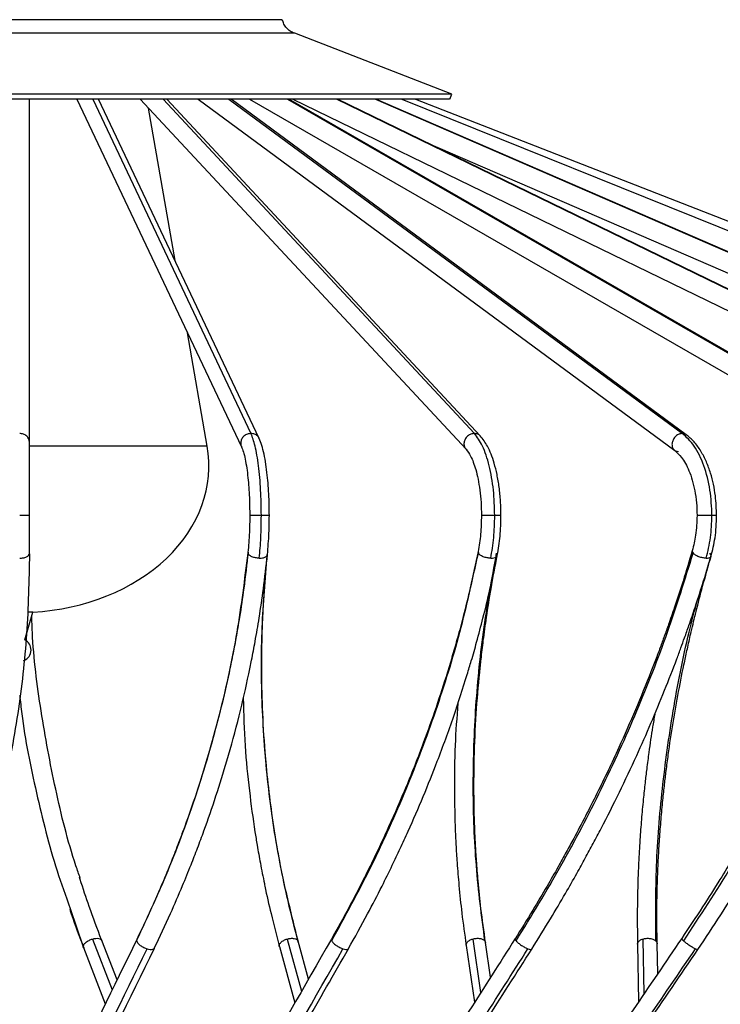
# Model space of a CAD drawing. Header units: millimetres. Extents: x 666 to 763, y 248 to 632.
# Tile 7 of 23: x 706 to 727, y 271 to 302. Entities that reach past the tile are written whole.
import ezdxf

# ---------------------------------------------------------------- set-up
doc = ezdxf.new("R2010")
doc.units = ezdxf.units.MM
doc.styles.add('SLDTEXTSTYLE0', font='TXT', dxfattribs={"width": 0.75})
doc.dimstyles.new('SLDDIMSTYLE1', dxfattribs={"dimtxt": 3.5, "dimasz": 3.556, "dimexe": 0, "dimexo": 0.0625, "dimgap": 0.875, "dimtad": 1, "dimdec": 0, "dimlfac": 5, "dimrnd": 1e-09, "dimzin": 12, "dimdsep": 46, "dimtxsty": 'SLDTEXTSTYLE0', "dimblk1": 'CLOSED', "dimblk2": 'CLOSED', "dimsah": 1, "dimcen": 0.09, "dimadec": 0, "dimazin": 3, "dimtfac": 1, "dimtdec": 0, "dimtofl": 0, "dimtmove": 0, "dimatfit": 3, "dimldrblk": 'CLOSED', "dimfxl": 0, "dimfrac": 2, "dimtolj": 1, "dimtzin": 12, "dimarcsym": 0})

# ---------------------------------------------------------------- blocks, each defined once
blk = doc.blocks.new('_Closed')
at = {"color": 0, "linetype": 'ByBlock', "lineweight": -2}
for p, q in [((-1, 0.166667), (0, 0)), ((-1, 0.166667), (-1, -0.166667)), ((0, 0), (-1, -0.166667)), ((0, 0), (-1, 0))]:
    blk.add_line(p, q, dxfattribs=at)
blk = doc.blocks.new('_D_1')
at = {"color": 7, "linetype": 'Continuous', "lineweight": 0}
for p, q in [((710.799, 318), (756.906, 318)), ((755.906, 318), (755.906, 247.825)), ((726.062, 247.825), (756.906, 247.825))]:
    blk.add_line(p, q, dxfattribs=at)
at = {"color": 7, "linetype": 'Continuous', "lineweight": 18, "xscale": 3.556, "yscale": 3.556}
for p, rotation in [((755.906, 318, 10.236), 90.0000000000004), ((755.906, 247.825, 10.236), 270.0000000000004)]:
    blk.add_blockref('_Closed', p, dxfattribs=dict(at, rotation=rotation))
at = {"color": 7, "linetype": 'Continuous', "lineweight": 18, "insert": (751.395, 281.202), "char_height": 3.5, "attachment_point": 1, "rotation": 90, "style": 'SLDTEXTSTYLE0'}
blk.add_mtext('351', dxfattribs=at)
blk = doc.blocks.new('_D_2')
at = {"color": 7, "linetype": 'Continuous', "lineweight": 0}
for p, q in [((712.262, 483.062), (762.906, 483.062)), ((761.906, 483.062), (761.906, 247.825)), ((726.062, 247.825), (762.906, 247.825))]:
    blk.add_line(p, q, dxfattribs=at)
at = {"color": 7, "linetype": 'Continuous', "lineweight": 18, "xscale": 3.556, "yscale": 3.556}
for p, rotation in [((761.906, 483.062, 10.236), 90.0000000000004), ((761.906, 247.825, 10.236), 270.0000000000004)]:
    blk.add_blockref('_Closed', p, dxfattribs=dict(at, rotation=rotation))
at = {"color": 7, "linetype": 'Continuous', "lineweight": 18, "insert": (757.395, 343.242), "char_height": 3.5, "attachment_point": 1, "rotation": 90, "style": 'SLDTEXTSTYLE0'}
blk.add_mtext('1176', dxfattribs=at)

msp = doc.modelspace()

# ---------------------------------------------------------------- linework, layer by layer
at = {"color": 8, "linetype": 'Continuous', "lineweight": 25}
for p, q in [((713.792, 301.588), (697.701, 301.588)), ((707.999, 299.152), (712.85, 288.901)), ((710.161, 299.152), (719.698, 288.901)), ((712.173, 299.152), (726.07, 288.901)), ((713.966, 299.152), (731.751, 288.901)), ((715.48, 299.152), (736.547, 288.901)), ((716.663, 299.152), (740.295, 288.901)), ((711.51, 288.515), (706.063, 288.515)), ((719.809, 285.281), (719.818, 285.23)), ((707.305, 274.339), (707.711, 273.159)), ((707.994, 273.4), (708.596, 271.844)), ((709.351, 273.383), (709.345, 273.341)), ((713.959, 273.4), (714.395, 271.797)), ((719.646, 273.4), (719.888, 271.758)), ((720.017, 273.341), (720.033, 273.293)), ((724.859, 273.4), (724.889, 271.723))]:
    msp.add_line(p, q, dxfattribs=at)
at = {"color": 7, "linetype": 'Continuous', "lineweight": 25}
for p, q in [((714.182, 301.172), (714.157, 301.172)), ((719.005, 299.301), (714.189, 301.172)), ((718.947, 299.152), (719.005, 299.301)), ((706.062, 288.622), (706.062, 299.152)), ((707.515, 299.152), (712.559, 288.493)), ((713.102, 288.75), (708.179, 299.152)), ((709.452, 299.152), (719.439, 288.417)), ((719.878, 288.826), (710.271, 299.152)), ((711.231, 299.152), (725.835, 288.38)), ((726.191, 288.863), (712.242, 299.152)), ((712.807, 299.152), (731.528, 288.362)), ((731.828, 288.882), (714.008, 299.152)), ((714.133, 299.152), (736.329, 288.352)), ((736.592, 288.891), (715.504, 299.152)), ((740.317, 288.897), (716.675, 299.152)), ((717.475, 299.152), (742.866, 288.901)), ((717.888, 299.152), (744.175, 288.901)), ((710.522, 294.201), (709.71, 298.874)), ((718.273, 297.805), (740.078, 288.346)), ((711.51, 288.515), (710.907, 291.985)), ((712.759, 285.259), (712.756, 285.227)), ((712.764, 285.257), (712.76, 285.23)), ((713.348, 285.178), (713.354, 285.214)), ((705.917, 282.571), (706.164, 283.425)), ((706.164, 283.425), (706, 283.425)), ((708.263, 273.371), (708.279, 273.341)), ((708.744, 272.146), (708.274, 273.358)), ((713.708, 273.224), (713.723, 273.159)), ((714.612, 272.173), (714.297, 273.329)), ((720.193, 272.235), (720.037, 273.294)), ((724.697, 273.243), (724.728, 271.488)), ((725.313, 272.342), (725.297, 273.257)), ((707.727, 273.129), (707.711, 273.159)), ((707.715, 273.142), (708.385, 271.411)), ((713.719, 273.171), (714.19, 271.439)), ((719.444, 273.206), (719.7, 271.465))]:
    msp.add_line(p, q, dxfattribs=at)
for start, end in [(0, 63.4842), (290.3734, 0)]:
    msp.add_arc((705.762, 282.261), 0.347, start, end, dxfattribs=at)
msp.add_ellipse((705.762, 287.914), major_axis=(5.8, 0), ratio=0.775862, start_param=4.781813, end_param=6.417163, dxfattribs=at)
for points, knots in [([(714.175, 301.172), (714.132, 301.192), (714.045, 301.233), (713.937, 301.332), (713.853, 301.451), (713.824, 301.543), (713.81, 301.588)], [0, 0, 0, 0, 0.246365, 0.5, 0.753635, 1, 1, 1, 1]), ([(718.995, 299.301), (718.981, 299.301), (718.952, 299.301), (718.628, 299.301), (718.094, 299.301), (717.344, 299.301), (716.397, 299.301), (715.268, 299.301), (713.976, 299.301), (712.543, 299.301), (710.995, 299.301), (709.357, 299.301), (707.657, 299.301), (705.925, 299.301), (704.19, 299.301), (702.483, 299.301), (700.831, 299.301), (699.263, 299.301), (697.807, 299.301), (696.487, 299.301), (695.326, 299.301), (694.343, 299.301), (693.554, 299.301), (692.979, 299.301), (692.607, 299.301), (692.549, 299.301), (692.52, 299.301)], [0, 0, 0, 0, 0.037891, 0.079722, 0.121553, 0.163383, 0.205214, 0.247045, 0.288876, 0.330707, 0.372538, 0.414368, 0.456199, 0.49803, 0.539861, 0.581692, 0.623523, 0.665353, 0.707184, 0.749015, 0.790846, 0.832677, 0.874508, 0.916338, 0.958169, 1, 1, 1, 1]), ([(718.937, 299.152), (718.923, 299.152), (718.894, 299.152), (718.572, 299.152), (718.04, 299.152), (717.293, 299.152), (716.351, 299.152), (715.226, 299.152), (713.94, 299.152), (712.514, 299.152), (710.972, 299.152), (709.341, 299.152), (707.649, 299.152), (705.925, 299.152), (704.197, 299.152), (702.497, 299.152), (700.852, 299.152), (699.292, 299.152), (697.842, 299.152), (696.528, 299.152), (695.371, 299.152), (694.393, 299.152), (693.608, 299.152), (693.035, 299.152), (692.664, 299.152), (692.606, 299.152), (692.578, 299.152)], [0, 0, 0, 0, 0.037908, 0.079738, 0.121568, 0.163399, 0.205229, 0.247059, 0.288889, 0.330719, 0.372549, 0.414379, 0.456209, 0.498039, 0.539869, 0.581699, 0.623529, 0.665359, 0.707189, 0.74902, 0.79085, 0.83268, 0.87451, 0.91634, 0.95817, 1, 1, 1, 1]), ([(706.062, 286.384), (706.062, 286.619), (706.062, 287.1), (706.062, 287.759), (706.062, 288.306), (706.062, 288.518), (706.062, 288.622)], [0, 0, 0, 0, 0.2442855, 0.5, 0.7557145, 1, 1, 1, 1]), ([(713.167, 286.384), (713.163, 286.648), (713.154, 287.189), (713.086, 287.931), (712.984, 288.546), (712.894, 288.785), (712.85, 288.901)], [0, 0, 0, 0, 0.244285, 0.5, 0.755715, 1, 1, 1, 1]), ([(713.412, 286.384), (713.409, 286.578), (713.404, 287.008), (713.363, 287.54), (713.308, 287.967), (713.252, 288.278), (713.183, 288.552), (713.129, 288.684), (713.102, 288.75)], [0, 0, 0, 0, 0.194697, 0.430902, 0.563664, 0.704219, 0.850502, 1, 1, 1, 1]), ([(720.32, 286.384), (720.312, 286.648), (720.295, 287.189), (720.161, 287.931), (719.96, 288.546), (719.784, 288.785), (719.698, 288.901)], [0, 0, 0, 0, 0.244285, 0.5, 0.755715, 1, 1, 1, 1]), ([(720.511, 286.384), (720.509, 286.532), (720.503, 286.826), (720.46, 287.251), (720.394, 287.642), (720.283, 288.084), (720.12, 288.514), (719.954, 288.728), (719.878, 288.826)], [0, 0, 0, 0, 0.144542, 0.287557, 0.426482, 0.559113, 0.798706, 1, 1, 1, 1]), ([(726.977, 286.384), (726.965, 286.648), (726.941, 287.189), (726.745, 287.931), (726.452, 288.546), (726.195, 288.785), (726.07, 288.901)], [0, 0, 0, 0, 0.244285, 0.5, 0.755715, 1, 1, 1, 1]), ([(727.119, 286.384), (727.112, 286.587), (727.095, 287.036), (726.971, 287.594), (726.807, 288.044), (726.637, 288.371), (726.431, 288.66), (726.269, 288.797), (726.187, 288.866)], [0, 0, 0, 0, 0.193904, 0.429746, 0.562592, 0.703413, 0.850092, 1, 1, 1, 1]), ([(712.559, 288.493), (712.579, 288.444), (712.619, 288.346), (712.673, 288.12), (712.72, 287.853), (712.767, 287.47), (712.804, 286.976), (712.809, 286.569), (712.812, 286.384)], [0, 0, 0, 0, 0.1444787, 0.287867, 0.4273699, 0.5605525, 0.800331, 1, 1, 1, 1]), ([(719.439, 288.417), (719.487, 288.354), (719.594, 288.213), (719.721, 287.872), (719.811, 287.503), (719.866, 287.163), (719.904, 286.785), (719.909, 286.519), (719.911, 286.384)], [0, 0, 0, 0, 0.19332, 0.429577, 0.562806, 0.703884, 0.850532, 1, 1, 1, 1]), ([(725.839, 288.377), (725.909, 288.313), (726.066, 288.171), (726.293, 287.757), (726.439, 287.257), (726.509, 286.776), (726.516, 286.516), (726.519, 286.384)], [0, 0, 0, 0, 0.193834, 0.430251, 0.703641, 0.850372, 1, 1, 1, 1]), ([(712.812, 286.384), (712.81, 286.211), (712.806, 285.814), (712.775, 285.454), (712.758, 285.252)], [0, 0, 0, 0, 0.437906, 1, 1, 1, 1]), ([(713.355, 285.192), (713.373, 285.407), (713.406, 285.787), (713.41, 286.203), (713.412, 286.384)], [0, 0, 0, 0, 0.562897, 1, 1, 1, 1]), ([(719.911, 286.384), (719.907, 286.191), (719.898, 285.804), (719.839, 285.455), (719.809, 285.281)], [0, 0, 0, 0, 0.500724, 1, 1, 1, 1]), ([(720.397, 285.163), (720.43, 285.357), (720.497, 285.745), (720.506, 286.172), (720.511, 286.384)], [0, 0, 0, 0, 0.500658, 1, 1, 1, 1]), ([(726.519, 286.384), (726.512, 286.181), (726.498, 285.802), (726.412, 285.463), (726.373, 285.306)], [0, 0, 0, 0, 0.5364768, 1, 1, 1, 1]), ([(726.949, 285.138), (726.995, 285.322), (727.095, 285.717), (727.111, 286.152), (727.119, 286.384)], [0, 0, 0, 0, 0.465096, 1, 1, 1, 1]), ([(726.373, 285.304), (726.28, 284.995), (726.114, 284.439), (725.873, 283.702), (725.684, 283.152), (725.535, 282.734), (725.403, 282.371), (725.261, 281.993), (725.009, 281.341), (724.637, 280.428), (724.089, 279.181), (723.462, 277.864), (722.912, 276.8), (722.507, 276.053), (722.236, 275.565), (721.895, 274.97), (721.46, 274.234), (721.127, 273.701), (720.946, 273.41)], [0, 0, 0, 0, 0.076446, 0.137229, 0.182276, 0.212422, 0.240934, 0.272281, 0.306152, 0.403019, 0.499724, 0.618194, 0.734914, 0.770357, 0.809192, 0.860283, 0.923907, 1, 1, 1, 1]), ([(732.226, 285.327), (732.085, 284.956), (731.832, 284.289), (731.468, 283.405), (731.174, 282.718), (730.921, 282.147), (730.434, 281.074), (729.775, 279.723), (728.935, 278.142), (728.372, 277.143), (727.945, 276.414), (727.617, 275.865), (727.192, 275.173), (726.663, 274.339), (726.264, 273.741), (726.049, 273.418)], [0, 0, 0, 0, 0.091517, 0.164288, 0.218209, 0.261549, 0.30579, 0.484325, 0.598157, 0.703253, 0.737514, 0.784188, 0.84353, 0.915492, 1, 1, 1, 1]), ([(706.061, 285.214), (706.044, 284.394), (706.009, 282.753), (705.729, 280.304), (705.272, 277.88), (704.769, 275.887), (704.356, 274.726), (704.22, 274.343)], [0, 0, 0, 0, 0.222034, 0.444763, 0.667724, 0.890453, 1, 1, 1, 1]), ([(705.762, 285.077), (705.799, 285.079), (705.875, 285.083), (705.974, 285.114), (706.043, 285.16), (706.056, 285.197), (706.061, 285.214)], [0, 0, 0, 0, 0.2424867, 0.5023211, 0.7608647, 1, 1, 1, 1]), ([(709.345, 273.341), (709.697, 274.105), (710.403, 275.637), (711.253, 277.995), (711.94, 280.387), (712.461, 282.802), (712.66, 284.422), (712.76, 285.23)], [0, 0, 0, 0, 0.1995838, 0.3997917, 0.6002083, 0.8004162, 1, 1, 1, 1]), ([(712.761, 285.266), (712.72, 284.896), (712.646, 284.231), (712.514, 283.349), (712.396, 282.662), (712.288, 282.092), (712.067, 281.022), (711.734, 279.674), (711.256, 278.097), (710.913, 277.1), (710.642, 276.372), (710.43, 275.825), (710.147, 275.135), (709.786, 274.303), (709.503, 273.706), (709.35, 273.384)], [0, 0, 0, 0, 0.091524, 0.164299, 0.218222, 0.261564, 0.305806, 0.484341, 0.598171, 0.703264, 0.737523, 0.784196, 0.843536, 0.915495, 1, 1, 1, 1]), ([(709.887, 273.116), (710.055, 273.471), (710.356, 274.107), (710.724, 274.962), (710.997, 275.632), (711.214, 276.192), (711.606, 277.249), (712.048, 278.599), (712.486, 280.208), (712.724, 281.239), (712.879, 281.999), (712.988, 282.573), (713.112, 283.302), (713.243, 284.187), (713.314, 284.83), (713.352, 285.178)], [0, 0, 0, 0, 0.091524, 0.164299, 0.218221, 0.261563, 0.305806, 0.484341, 0.598172, 0.703265, 0.737524, 0.784197, 0.843537, 0.915496, 1, 1, 1, 1]), ([(713.105, 285.077), (713.067, 285.079), (713.008, 285.082), (712.932, 285.1), (712.877, 285.12), (712.83, 285.145), (712.782, 285.181), (712.768, 285.211), (712.76, 285.23)], [0, 0, 0, 0, 0.233183, 0.360401, 0.491745, 0.624367, 0.755254, 1, 1, 1, 1]), ([(714.3, 273.307), (714.209, 273.656), (714.045, 274.282), (713.86, 275.124), (713.729, 275.784), (713.631, 276.335), (713.464, 277.377), (713.306, 278.707), (713.204, 280.291), (713.179, 281.307), (713.18, 282.055), (713.189, 282.62), (713.214, 283.338), (713.263, 284.21), (713.322, 284.843), (713.354, 285.185)], [0, 0, 0, 0, 0.091524, 0.1643, 0.218222, 0.261564, 0.305806, 0.484342, 0.598172, 0.703264, 0.737524, 0.784196, 0.843536, 0.915495, 1, 1, 1, 1]), ([(719.809, 285.282), (719.732, 284.911), (719.592, 284.246), (719.375, 283.364), (719.192, 282.678), (719.029, 282.107), (718.708, 281.037), (718.249, 279.689), (717.629, 278.111), (717.197, 277.114), (716.862, 276.386), (716.602, 275.839), (716.26, 275.148), (715.828, 274.316), (715.494, 273.719), (715.314, 273.396)], [0, 0, 0, 0, 0.09152, 0.164292, 0.218213, 0.261553, 0.305794, 0.484327, 0.598158, 0.703253, 0.737513, 0.784187, 0.843529, 0.915491, 1, 1, 1, 1]), ([(715.323, 273.341), (715.74, 274.105), (716.574, 275.637), (717.631, 277.995), (718.536, 280.387), (719.284, 282.802), (719.64, 284.422), (719.818, 285.23)], [0, 0, 0, 0, 0.199584, 0.399792, 0.600208, 0.800416, 1, 1, 1, 1]), ([(715.838, 273.104), (716.035, 273.458), (716.39, 274.094), (716.831, 274.948), (717.161, 275.618), (717.427, 276.178), (717.911, 277.235), (718.473, 278.585), (719.058, 280.194), (719.391, 281.224), (719.618, 281.984), (719.781, 282.557), (719.975, 283.286), (720.191, 284.172), (720.325, 284.815), (720.397, 285.162)], [0, 0, 0, 0, 0.091519, 0.164291, 0.218212, 0.261553, 0.305794, 0.484328, 0.598159, 0.703254, 0.737514, 0.784188, 0.84353, 0.915492, 1, 1, 1, 1]), ([(720.017, 273.341), (719.919, 274.105), (719.722, 275.637), (719.636, 277.995), (719.708, 280.387), (719.939, 282.802), (720.231, 284.422), (720.377, 285.23)], [0, 0, 0, 0, 0.199584, 0.399792, 0.600208, 0.800416, 1, 1, 1, 1]), ([(720.038, 273.289), (719.989, 273.638), (719.901, 274.264), (719.816, 275.106), (719.763, 275.766), (719.729, 276.317), (719.681, 277.358), (719.673, 278.688), (719.743, 280.272), (719.827, 281.287), (719.906, 282.035), (719.974, 282.6), (720.073, 283.318), (720.21, 284.19), (720.332, 284.824), (720.398, 285.166)], [0, 0, 0, 0, 0.091518, 0.164289, 0.218209, 0.261548, 0.305789, 0.484321, 0.598151, 0.703247, 0.737507, 0.784182, 0.843525, 0.915489, 1, 1, 1, 1]), ([(720.198, 285.077), (720.161, 285.079), (720.104, 285.082), (720.026, 285.1), (719.967, 285.12), (719.914, 285.145), (719.856, 285.181), (719.833, 285.211), (719.818, 285.23)], [0, 0, 0, 0, 0.233183, 0.360401, 0.491745, 0.624367, 0.755254, 1, 1, 1, 1]), ([(720.975, 273.341), (721.442, 274.105), (722.377, 275.637), (723.606, 277.995), (724.697, 280.387), (725.646, 282.802), (726.148, 284.422), (726.399, 285.23)], [0, 0, 0, 0, 0.1995838, 0.3997917, 0.6002083, 0.8004162, 1, 1, 1, 1]), ([(721.454, 273.09), (721.647, 273.4), (722, 273.967), (722.457, 274.743), (722.811, 275.363), (723.093, 275.874), (723.34, 276.332), (723.693, 277.004), (724.145, 277.9), (724.653, 278.977), (725.114, 280.02), (725.524, 281.01), (725.824, 281.781), (726.022, 282.318), (726.146, 282.66), (726.291, 283.072), (726.477, 283.616), (726.706, 284.324), (726.863, 284.85), (726.95, 285.14)], [0, 0, 0, 0, 0.080325, 0.146608, 0.198774, 0.238203, 0.276, 0.314525, 0.407257, 0.500453, 0.58227, 0.665219, 0.743955, 0.771454, 0.796575, 0.827676, 0.871975, 0.929435, 1, 1, 1, 1]), ([(725.297, 273.261), (725.292, 273.623), (725.282, 274.275), (725.303, 275.153), (725.333, 275.856), (725.37, 276.469), (725.415, 277.061), (725.468, 277.623), (725.521, 278.121), (725.576, 278.583), (725.658, 279.209), (725.78, 280.02), (725.949, 280.979), (726.103, 281.755), (726.236, 282.366), (726.351, 282.872), (726.501, 283.492), (726.7, 284.264), (726.861, 284.83), (726.949, 285.138)], [0, 0, 0, 0, 0.095218, 0.171106, 0.227565, 0.27647, 0.328304, 0.378751, 0.41956, 0.454322, 0.495428, 0.577235, 0.657631, 0.734933, 0.770369, 0.809206, 0.860296, 0.923915, 1, 1, 1, 1]), ([(726.11, 273.341), (726.611, 274.105), (727.614, 275.637), (728.973, 277.995), (730.213, 280.387), (731.331, 282.802), (731.961, 284.422), (732.276, 285.23)], [0, 0, 0, 0, 0.199584, 0.399792, 0.600208, 0.800416, 1, 1, 1, 1]), ([(726.799, 285.077), (726.765, 285.079), (726.712, 285.082), (726.634, 285.1), (726.574, 285.12), (726.517, 285.145), (726.451, 285.181), (726.419, 285.211), (726.399, 285.23)], [0, 0, 0, 0, 0.233183, 0.360401, 0.491745, 0.624367, 0.755254, 1, 1, 1, 1]), ([(726.547, 273.082), (726.782, 273.436), (727.204, 274.07), (727.743, 274.923), (728.152, 275.591), (728.486, 276.15), (729.102, 277.205), (729.844, 278.552), (730.657, 280.158), (731.144, 281.187), (731.488, 281.945), (731.741, 282.517), (732.052, 283.245), (732.413, 284.129), (732.657, 284.771), (732.789, 285.117)], [0, 0, 0, 0, 0.09152, 0.164292, 0.218213, 0.261553, 0.305794, 0.484325, 0.598155, 0.703249, 0.737509, 0.784183, 0.843526, 0.915489, 1, 1, 1, 1]), ([(707.617, 275.265), (707.573, 275.391), (707.26, 276.287), (706.842, 277.997), (706.396, 280.387), (706.168, 282.166), (706.137, 283.145), (706.132, 283.313)], [0, 0, 0, 0, 0.048692, 0.345124, 0.641867, 0.9383, 1, 1, 1, 1]), ([(705.762, 280.872), (705.781, 280.684), (705.887, 279.679), (706.262, 277.881), (706.754, 275.886), (707.168, 274.723), (707.305, 274.339)], [0, 0, 0, 0, 0.084368, 0.451795, 0.81884, 1, 1, 1, 1]), ([(712.611, 280.788), (712.625, 280.298), (712.652, 279.345), (712.79, 277.979), (712.925, 276.967), (713.045, 276.228), (713.138, 275.699), (713.218, 275.308), (713.26, 275.101)], [0, 0, 0, 0, 0.254453, 0.495209, 0.717484, 0.789943, 0.888658, 1, 1, 1, 1]), ([(719.19, 280.629), (719.157, 280.199), (719.088, 279.305), (719.076, 277.998), (719.097, 276.986), (719.132, 276.246), (719.167, 275.691), (719.224, 274.99), (719.311, 274.144), (719.397, 273.538), (719.443, 273.211)], [0, 0, 0, 0, 0.170095, 0.353289, 0.522425, 0.577562, 0.652678, 0.748181, 0.863995, 1, 1, 1, 1]), ([(725.224, 280.296), (725.201, 280.165), (725.135, 279.773), (725.054, 279.214), (724.979, 278.644), (724.922, 278.165), (724.867, 277.646), (724.814, 277.064), (724.771, 276.5), (724.74, 275.98), (724.715, 275.459), (724.695, 274.838), (724.684, 274.081), (724.692, 273.535), (724.697, 273.24)], [0, 0, 0, 0, 0.054676, 0.16312, 0.233662, 0.293464, 0.364638, 0.452085, 0.539198, 0.604165, 0.673241, 0.762016, 0.87097, 1, 1, 1, 1]), ([(708.267, 273.373), (708.14, 273.713), (707.911, 274.327), (707.694, 274.969), (707.602, 275.27), (707.595, 275.292)], [0, 0, 0, 0, 0.5359852, 0.9653881, 1, 1, 1, 1]), ([(713.26, 275.101), (713.265, 275.074), (713.326, 274.765), (713.472, 274.127), (713.63, 273.521), (713.716, 273.193)], [0, 0, 0, 0, 0.041043, 0.482078, 1, 1, 1, 1]), ([(707.296, 274.302), (707.311, 274.257), (707.442, 273.862), (707.591, 273.473), (707.723, 273.128)], [0, 0, 0, 0, 0.113398, 1, 1, 1, 1]), ([(709.348, 273.381), (708.636, 271.918), (707.165, 268.897), (705.68, 265.932), (704.915, 264.403)], [0, 0, 0, 0, 0.484374, 1, 1, 1, 1]), ([(707.711, 273.159), (707.713, 273.18), (707.716, 273.212), (707.751, 273.259), (707.788, 273.296), (707.835, 273.329), (707.902, 273.368), (707.958, 273.387), (707.994, 273.4)], [0, 0, 0, 0, 0.244746, 0.375633, 0.508255, 0.639599, 0.766817, 1, 1, 1, 1]), ([(709.345, 273.341), (709.353, 273.32), (709.366, 273.288), (709.411, 273.241), (709.455, 273.205), (709.506, 273.171), (709.576, 273.132), (709.63, 273.113), (709.665, 273.1)], [0, 0, 0, 0, 0.244746, 0.375633, 0.508255, 0.639599, 0.766817, 1, 1, 1, 1]), ([(715.315, 273.398), (714.48, 271.936), (712.755, 268.915), (710.999, 265.951), (710.094, 264.422)], [0, 0, 0, 0, 0.4843734, 1, 1, 1, 1]), ([(713.723, 273.159), (713.719, 273.18), (713.712, 273.212), (713.736, 273.259), (713.765, 273.296), (713.806, 273.329), (713.868, 273.368), (713.924, 273.387), (713.959, 273.4)], [0, 0, 0, 0, 0.244746, 0.375633, 0.508255, 0.639599, 0.766817, 1, 1, 1, 1]), ([(713.959, 273.4), (713.995, 273.408), (714.069, 273.425), (714.174, 273.42), (714.257, 273.392), (714.282, 273.357), (714.293, 273.341)], [0, 0, 0, 0, 0.239135, 0.497679, 0.757513, 1, 1, 1, 1]), ([(720.947, 273.411), (720.002, 271.925), (718.081, 268.906), (716.114, 265.941), (715.115, 264.435)], [0, 0, 0, 0, 0.492044, 1, 1, 1, 1]), ([(715.323, 273.341), (715.337, 273.32), (715.359, 273.288), (715.413, 273.241), (715.462, 273.205), (715.515, 273.171), (715.586, 273.132), (715.636, 273.113), (715.669, 273.1)], [0, 0, 0, 0, 0.244746, 0.375633, 0.508255, 0.639599, 0.766817, 1, 1, 1, 1]), ([(719.646, 273.4), (719.681, 273.408), (719.755, 273.425), (719.868, 273.42), (719.964, 273.392), (720, 273.357), (720.017, 273.341)], [0, 0, 0, 0, 0.239135, 0.497679, 0.757513, 1, 1, 1, 1]), ([(726.049, 273.418), (725.056, 271.955), (723.005, 268.936), (720.894, 265.972), (719.806, 264.443)], [0, 0, 0, 0, 0.484371, 1, 1, 1, 1]), ([(720.975, 273.341), (720.995, 273.32), (721.026, 273.288), (721.087, 273.241), (721.138, 273.205), (721.192, 273.171), (721.261, 273.132), (721.307, 273.113), (721.336, 273.1)], [0, 0, 0, 0, 0.244746, 0.375633, 0.508255, 0.639599, 0.766817, 1, 1, 1, 1]), ([(730.45, 273.421), (729.428, 271.959), (727.317, 268.939), (725.134, 265.975), (724.008, 264.447)], [0, 0, 0, 0, 0.484371, 1, 1, 1, 1]), ([(724.859, 273.4), (724.893, 273.408), (724.964, 273.425), (725.081, 273.42), (725.188, 273.392), (725.233, 273.357), (725.255, 273.341)], [0, 0, 0, 0, 0.239135, 0.497679, 0.757513, 1, 1, 1, 1]), ([(726.11, 273.341), (726.134, 273.32), (726.172, 273.288), (726.238, 273.241), (726.291, 273.205), (726.344, 273.171), (726.409, 273.132), (726.447, 273.113), (726.472, 273.1)], [0, 0, 0, 0, 0.244746, 0.375633, 0.508255, 0.639599, 0.766817, 1, 1, 1, 1]), ([(705.24, 264.14), (705.981, 265.619), (707.463, 268.579), (708.931, 271.593), (709.665, 273.1)], [0, 0, 0, 0, 0.5, 1, 1, 1, 1]), ([(705.451, 264.133), (706.17, 265.571), (707.657, 268.538), (709.129, 271.561), (709.888, 273.119)], [0, 0, 0, 0, 0.484374, 1, 1, 1, 1]), ([(710.457, 264.14), (711.334, 265.619), (713.086, 268.579), (714.808, 271.593), (715.669, 273.1)], [0, 0, 0, 0, 0.5, 1, 1, 1, 1]), ([(710.609, 264.114), (711.461, 265.552), (713.219, 268.52), (714.946, 271.543), (715.837, 273.102)], [0, 0, 0, 0, 0.484374, 1, 1, 1, 1]), ([(715.515, 264.14), (716.496, 265.619), (718.46, 268.579), (720.377, 271.593), (721.336, 273.1)], [0, 0, 0, 0, 0.5, 1, 1, 1, 1]), ([(715.613, 264.101), (716.614, 265.609), (718.583, 268.577), (720.507, 271.601), (721.453, 273.089)], [0, 0, 0, 0, 0.507922, 1, 1, 1, 1]), ([(720.24, 264.14), (721.294, 265.619), (723.401, 268.579), (725.449, 271.593), (726.472, 273.1)], [0, 0, 0, 0, 0.5, 1, 1, 1, 1]), ([(720.293, 264.093), (721.318, 265.531), (723.433, 268.5), (725.487, 271.523), (726.547, 273.082)], [0, 0, 0, 0, 0.4843718, 1, 1, 1, 1]), ([(724.472, 264.14), (725.562, 265.619), (727.742, 268.579), (729.85, 271.593), (730.904, 273.1)], [0, 0, 0, 0, 0.5, 1, 1, 1, 1]), ([(724.489, 264.089), (725.549, 265.527), (727.737, 268.496), (729.852, 271.52), (730.943, 273.079)], [0, 0, 0, 0, 0.4843713, 1, 1, 1, 1])]:
    msp.add_open_spline(points, degree=3, knots=knots, dxfattribs=at)
at = {"color": 8, "linetype": 'Continuous', "lineweight": 25}
for points, knots in [([(714.157, 301.172), (714.151, 301.172), (714.132, 301.172), (713.946, 301.172), (713.61, 301.172), (713.132, 301.172), (712.529, 301.172), (711.811, 301.172), (710.988, 301.172), (710.077, 301.172), (709.092, 301.172), (708.049, 301.172), (706.968, 301.172), (705.866, 301.172), (704.762, 301.172), (703.675, 301.172), (702.624, 301.172), (701.627, 301.172), (700.7, 301.172), (699.86, 301.172), (699.121, 301.172), (698.496, 301.172), (697.994, 301.172), (697.628, 301.172), (697.391, 301.172), (697.354, 301.172), (697.336, 301.172)], [0, 0, 0, 0, 0.019949, 0.062559, 0.10517, 0.147781, 0.190392, 0.233003, 0.275614, 0.318225, 0.360836, 0.403447, 0.446058, 0.488669, 0.53128, 0.573891, 0.616502, 0.659113, 0.701723, 0.744334, 0.786945, 0.829556, 0.872167, 0.914778, 0.957389, 1, 1, 1, 1]), ([(706.062, 288.622), (706.058, 288.656), (706.052, 288.71), (706.015, 288.774), (705.977, 288.819), (705.929, 288.856), (705.859, 288.892), (705.8, 288.897), (705.762, 288.901)], [0, 0, 0, 0, 0.235606, 0.363365, 0.494595, 0.626614, 0.756648, 1, 1, 1, 1]), ([(712.85, 288.901), (712.812, 288.897), (712.754, 288.892), (712.682, 288.856), (712.633, 288.819), (712.592, 288.774), (712.552, 288.71), (712.529, 288.622), (712.537, 288.541), (712.557, 288.502), (712.561, 288.493)], [0, 0, 0, 0, 0.18641, 0.286017, 0.387145, 0.487668, 0.585534, 0.76601, 0.946486, 1, 1, 1, 1]), ([(713.1, 288.749), (713.097, 288.757), (713.086, 288.783), (713.056, 288.819), (713.012, 288.856), (712.945, 288.891), (712.888, 288.897), (712.85, 288.901)], [0, 0, 0, 0, 0.086215, 0.274573, 0.464066, 0.650707, 1, 1, 1, 1]), ([(719.698, 288.901), (719.661, 288.897), (719.606, 288.892), (719.535, 288.856), (719.485, 288.819), (719.443, 288.774), (719.401, 288.71), (719.372, 288.622), (719.376, 288.533), (719.401, 288.469), (719.421, 288.435), (719.437, 288.421), (719.439, 288.418)], [0, 0, 0, 0, 0.159925, 0.24538, 0.33214, 0.418381, 0.502341, 0.657175, 0.81201, 0.89597, 0.982211, 1, 1, 1, 1]), ([(719.877, 288.825), (719.867, 288.835), (719.845, 288.858), (719.786, 288.891), (719.733, 288.897), (719.698, 288.901)], [0, 0, 0, 0, 0.219408, 0.491253, 1, 1, 1, 1]), ([(726.07, 288.901), (726.037, 288.897), (725.985, 288.892), (725.918, 288.856), (725.87, 288.819), (725.828, 288.774), (725.785, 288.71), (725.752, 288.622), (725.749, 288.534), (725.766, 288.469), (725.79, 288.425), (725.814, 288.395), (725.832, 288.384), (725.836, 288.381)], [0, 0, 0, 0, 0.1462834, 0.2244486, 0.3038079, 0.3826923, 0.459491, 0.6011176, 0.7427443, 0.8195429, 0.8984273, 0.9777866, 1, 1, 1, 1]), ([(726.19, 288.862), (726.181, 288.869), (726.147, 288.894), (726.102, 288.898), (726.07, 288.901)], [0, 0, 0, 0, 0.276667, 1, 1, 1, 1]), ([(725.956, 288.342), (725.924, 288.345), (725.879, 288.35), (725.845, 288.374), (725.836, 288.381)], [0, 0, 0, 0, 0.723333, 1, 1, 1, 1]), ([(706.062, 286.384), (706.058, 286.384), (706.052, 286.384), (706.015, 286.384), (705.977, 286.384), (705.929, 286.384), (705.859, 286.384), (705.8, 286.384), (705.762, 286.384)], [0, 0, 0, 0, 0.235606, 0.363365, 0.494595, 0.626614, 0.756648, 1, 1, 1, 1]), ([(713.167, 286.384), (713.128, 286.384), (713.069, 286.384), (712.993, 286.384), (712.939, 286.384), (712.892, 286.384), (712.846, 286.384), (712.813, 286.384), (712.816, 286.384), (712.817, 286.384)], [0, 0, 0, 0, 0.217706, 0.334035, 0.452142, 0.569541, 0.683837, 0.894612, 1, 1, 1, 1]), ([(713.407, 286.384), (713.408, 286.384), (713.41, 286.384), (713.391, 286.384), (713.363, 286.384), (713.323, 286.384), (713.261, 286.384), (713.204, 286.384), (713.167, 286.384)], [0, 0, 0, 0, 0.137574, 0.281719, 0.429778, 0.578729, 0.725438, 1, 1, 1, 1]), ([(720.32, 286.384), (720.283, 286.384), (720.225, 286.384), (720.146, 286.384), (720.087, 286.384), (720.034, 286.384), (719.976, 286.384), (719.923, 286.384), (719.915, 286.384), (719.912, 286.384)], [0, 0, 0, 0, 0.197012, 0.302284, 0.409164, 0.515404, 0.618836, 0.809576, 1, 1, 1, 1]), ([(720.511, 286.384), (720.511, 286.384), (720.515, 286.384), (720.506, 286.384), (720.489, 286.384), (720.458, 286.384), (720.407, 286.384), (720.354, 286.384), (720.32, 286.384)], [0, 0, 0, 0, 0.0010234, 0.1679909, 0.3394929, 0.5120275, 0.6819662, 1, 1, 1, 1]), ([(726.977, 286.384), (726.942, 286.384), (726.889, 286.384), (726.809, 286.384), (726.748, 286.384), (726.689, 286.384), (726.623, 286.384), (726.558, 286.384), (726.523, 286.384), (726.52, 286.384), (726.519, 286.384)], [0, 0, 0, 0, 0.179271, 0.275062, 0.372317, 0.46899, 0.563107, 0.736671, 0.910234, 1, 1, 1, 1]), ([(727.119, 286.384), (727.119, 286.384), (727.121, 286.384), (727.113, 286.384), (727.094, 286.384), (727.054, 286.384), (727.007, 286.384), (726.977, 286.384)], [0, 0, 0, 0, 0.018225, 0.220598, 0.42419, 0.624718, 1, 1, 1, 1]), ([(726.378, 285.304), (726.375, 285.297), (726.365, 285.275), (726.386, 285.248), (726.399, 285.23)], [0, 0, 0, 0, 0.3508939, 1, 1, 1, 1]), ([(713.105, 285.077), (713.14, 285.079), (713.214, 285.083), (713.299, 285.115), (713.346, 285.15), (713.348, 285.173), (713.348, 285.178)], [0, 0, 0, 0, 0.29151, 0.603876, 0.914689, 1, 1, 1, 1]), ([(714.293, 273.341), (714.103, 274.105), (713.721, 275.637), (713.365, 277.995), (713.176, 280.387), (713.151, 282.738), (713.276, 284.293), (713.336, 285.037)], [0, 0, 0, 0, 0.202808, 0.406251, 0.609906, 0.813348, 1, 1, 1, 1]), ([(720.198, 285.077), (720.231, 285.079), (720.3, 285.083), (720.368, 285.115), (720.401, 285.145), (720.397, 285.163), (720.397, 285.163)], [0, 0, 0, 0, 0.318695, 0.660189, 0.999987, 1, 1, 1, 1]), ([(726.799, 285.077), (726.828, 285.079), (726.888, 285.083), (726.939, 285.108), (726.942, 285.132), (726.944, 285.14)], [0, 0, 0, 0, 0.383785, 0.795026, 1, 1, 1, 1]), ([(726.948, 285.139), (726.949, 285.141), (726.954, 285.151), (726.949, 285.181), (726.924, 285.211), (726.908, 285.23)], [0, 0, 0, 0, 0.084726, 0.403647, 1, 1, 1, 1]), ([(725.255, 273.341), (725.253, 274.105), (725.247, 275.637), (725.432, 277.995), (725.77, 280.388), (726.139, 282.329), (726.446, 283.473), (726.536, 283.806)], [0, 0, 0, 0, 0.226121, 0.45295, 0.680015, 0.906843, 1, 1, 1, 1]), ([(707.994, 273.4), (708.028, 273.408), (708.1, 273.425), (708.193, 273.419), (708.25, 273.399), (708.26, 273.376), (708.263, 273.371)], [0, 0, 0, 0, 0.283927, 0.5908977, 0.8994009, 1, 1, 1, 1]), ([(715.318, 273.394), (715.315, 273.392), (715.303, 273.381), (715.314, 273.359), (715.323, 273.341)], [0, 0, 0, 0, 0.210463, 1, 1, 1, 1]), ([(719.448, 273.207), (719.446, 273.212), (719.439, 273.229), (719.45, 273.259), (719.47, 273.296), (719.503, 273.329), (719.558, 273.368), (719.611, 273.387), (719.646, 273.4)], [0, 0, 0, 0, 0.07397, 0.234452, 0.397063, 0.558106, 0.714091, 1, 1, 1, 1]), ([(720.95, 273.408), (720.947, 273.402), (720.939, 273.388), (720.962, 273.358), (720.975, 273.341)], [0, 0, 0, 0, 0.434914, 1, 1, 1, 1]), ([(724.699, 273.243), (724.698, 273.249), (724.696, 273.266), (724.708, 273.296), (724.733, 273.329), (724.778, 273.368), (724.827, 273.387), (724.859, 273.4)], [0, 0, 0, 0, 0.0838, 0.278411, 0.471145, 0.657826, 1, 1, 1, 1]), ([(725.255, 273.341), (725.273, 273.32), (725.296, 273.293), (725.295, 273.264), (725.295, 273.257)], [0, 0, 0, 0, 0.769918, 1, 1, 1, 1]), ([(726.051, 273.416), (726.05, 273.416), (726.041, 273.415), (726.058, 273.39), (726.093, 273.357), (726.11, 273.341)], [0, 0, 0, 0, 0.058673, 0.545591, 1, 1, 1, 1]), ([(709.665, 273.1), (709.697, 273.092), (709.765, 273.075), (709.841, 273.081), (709.883, 273.098), (709.885, 273.116), (709.885, 273.117)], [0, 0, 0, 0, 0.3076407, 0.6402497, 0.9745192, 1, 1, 1, 1]), ([(715.669, 273.1), (715.698, 273.092), (715.757, 273.076), (715.818, 273.078), (715.829, 273.098), (715.834, 273.106)], [0, 0, 0, 0, 0.345494, 0.719029, 1, 1, 1, 1]), ([(721.336, 273.1), (721.36, 273.093), (721.41, 273.076), (721.448, 273.076), (721.449, 273.09), (721.45, 273.092)], [0, 0, 0, 0, 0.41934, 0.872714, 1, 1, 1, 1]), ([(726.472, 273.1), (726.492, 273.092), (726.531, 273.075), (726.54, 273.081), (726.545, 273.084)], [0, 0, 0, 0, 0.513779, 1, 1, 1, 1])]:
    msp.add_open_spline(points, degree=3, knots=knots, dxfattribs=at)
at = {"color": 7, "linetype": 'Continuous', "lineweight": 25}
for points in [[(706.062, 285.222), (706.062, 285.406), (706.062, 285.775), (706.062, 286.181), (706.062, 286.384)], [(713.105, 285.077), (713.123, 285.284), (713.159, 285.698), (713.164, 286.156), (713.167, 286.384)], [(720.198, 285.077), (720.233, 285.284), (720.304, 285.698), (720.315, 286.156), (720.32, 286.384)], [(726.799, 285.077), (726.851, 285.284), (726.954, 285.698), (726.969, 286.156), (726.977, 286.384)]]:
    msp.add_open_spline(points, degree=3, dxfattribs=at)

# ---------------------------------------------------------------- dimensions: what is measured, and where the dimension line sits
at = {"color": 7, "linetype": 'Continuous', "lineweight": 18}
for base, p1, picture, middle in [((761.906, 247.825), (711.262, 483.062), '_D_2', (761.906, 348.414)), ((755.906, 247.825), (709.799, 318), '_D_1', (755.906, 285.081))]:
    dim = msp.add_linear_dim(base=base, p1=p1, p2=(725.062, 247.825), angle=90, dimstyle='SLDDIMSTYLE1', dxfattribs=at)
    dim.commit()
    dim.dimension.update_dxf_attribs({"geometry": picture, "text_midpoint": middle, "dimtype": 160})

doc.saveas('drawing.dxf')
